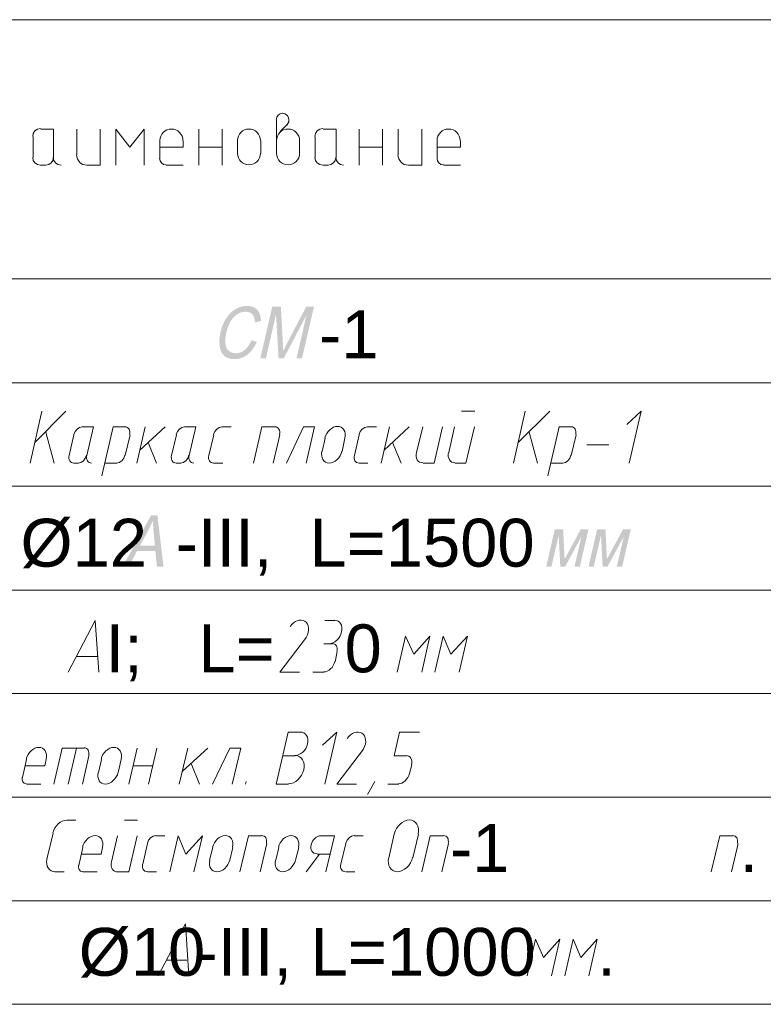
# Model space of a CAD drawing. Header units: millimetres. Extents: x 1527433 to 14789979, y -245576 to 11310.
# Tile 95 of 135: x 1993272 to 1997576, y -59562 to -53862. Entities that reach past the tile are written whole.
import ezdxf

# ---------------------------------------------------------------- set-up
doc = ezdxf.new("R2010")
doc.units = ezdxf.units.MM
doc.styles.get("Standard").update_dxf_attribs({"font": 'isocpeur.ttf', "height": 250})
doc.styles.add('V@ler@Live', font='isocpeui.ttf')

msp = doc.modelspace()

# ---------------------------------------------------------------- hatches: boundary and pattern name
h = msp.add_hatch(color=7)
h.dxf.hatch_style = 2
h.paths.add_polyline_path([(1994613.254, -55717.157), (1994644.508, -55727.079), (1994632.881, -55749.949), (1994619.828, -55769.936), (1994605.348, -55787.028), (1994589.442, -55801.217), (1994572.43, -55812.358), (1994554.633, -55820.317), (1994536.05, -55825.091), (1994516.681, -55826.683), (1994497.457, -55825.462), (1994480.708, -55821.791), (1994466.429, -55815.661), (1994454.615, -55807.06), (1994445.054, -55796.166), (1994437.541, -55783.075), (1994432.073, -55767.783), (1994428.652, -55750.285), (1994427.509, -55711.707), (1994433.724, -55670.358), (1994439.864, -55647.859), (1994447.545, -55626.833), (1994456.776, -55607.285), (1994467.568, -55589.22), (1994479.67, -55572.941), (1994492.903, -55558.744), (1994507.263, -55546.625), (1994522.745, -55536.579), (1994538.87, -55528.693), (1994555.17, -55523.06), (1994571.657, -55519.68), (1994588.339, -55518.554), (1994606.231, -55519.979), (1994621.957, -55524.252), (1994635.523, -55531.367), (1994646.934, -55541.319), (1994655.987, -55553.876), (1994662.561, -55568.728), (1994666.653, -55585.874), (1994668.266, -55605.315), (1994633.153, -55614.465), (1994631.746, -55599.323), (1994628.84, -55586.388), (1994624.425, -55575.654), (1994618.491, -55567.116), (1994611.049, -55560.636), (1994602.12, -55556.002), (1994591.702, -55553.217), (1994579.796, -55552.288), (1994565.564, -55553.321), (1994552.056, -55556.415), (1994539.271, -55561.567), (1994527.21, -55568.77), (1994506.077, -55588.041), (1994489.451, -55612.977), (1994476.994, -55641.172), (1994468.34, -55670.193), (1994462.476, -55705.795), (1994462.442, -55736.559), (1994464.715, -55749.841), (1994468.719, -55761.33), (1994474.449, -55771.03), (1994481.9, -55778.948), (1994500.166, -55789.462), (1994521.697, -55792.949), (1994535.495, -55791.759), (1994548.776, -55788.188), (1994561.54, -55782.228), (1994573.787, -55773.877), (1994585.217, -55763.169), (1994595.609, -55750.147), (1994604.956, -55734.809)])
h = msp.add_hatch(color=7)
h.dxf.hatch_style = 2
h.paths.add_polyline_path([(1994664.631, -55821.612), (1994733.367, -55523.625), (1994783.748, -55523.625), (1994794.993, -55734.63), (1994796.233, -55760.379), (1994796.978, -55778.727), (1994801.515, -55769.663), (1994807.106, -55758.677), (1994813.752, -55745.768), (1994821.452, -55730.937), (1994929.876, -55523.625), (1994974.91, -55523.625), (1994906.173, -55821.612), (1994873.927, -55821.612), (1994931.474, -55572.187), (1994800.34, -55821.612), (1994770.133, -55821.612), (1994755.416, -55567.943), (1994696.877, -55821.612)])
h = msp.add_hatch(color=7)
h.paths.add_polyline_path([(1993866.954, -57028.112), (1994032.87, -56730.125), (1994068.974, -56730.125), (1994103.866, -57028.112), (1994065.667, -57028.112), (1994057.013, -56937.878), (1993951.124, -56937.878), (1993902.507, -57028.112)])
h.paths.add_polyline_path([(1993968.212, -56905.742), (1994054.036, -56905.742), (1994046.65, -56823.225), (1994043.997, -56789.002), (1994042.957, -56761.434), (1994016.168, -56818.319)])
h = msp.add_hatch(color=7)
h.dxf.hatch_style = 2
h.paths.add_polyline_path([(1996369.24, -56812.256), (1996417.636, -56812.256), (1996425.905, -56985.007), (1996519.336, -56812.256), (1996564.094, -56812.256), (1996514.265, -57028.112), (1996483.176, -57028.112), (1996523.304, -56854.314), (1996428.936, -57028.112), (1996401.1, -57028.112), (1996391.84, -56845.99), (1996349.837, -57028.112), (1996319.41, -57028.112)])
h = msp.add_hatch(color=7)
h.dxf.hatch_style = 2
h.paths.add_polyline_path([(1996614.223, -56812.256), (1996662.62, -56812.256), (1996670.888, -56985.007), (1996764.319, -56812.256), (1996809.078, -56812.256), (1996759.248, -57028.112), (1996728.159, -57028.112), (1996768.288, -56854.314), (1996673.92, -57028.112), (1996646.083, -57028.112), (1996636.823, -56845.99), (1996594.82, -57028.112), (1996564.393, -57028.112)])

# ---------------------------------------------------------------- linework, layer by layer
at = {"color": 7, "lineweight": 0}
for points in [[(2002888.683, -53861.579), (1985730.983, -53861.579)], [(1994793.492, -54403.445), (1994779.073, -54406.356), (1994767.299, -54414.295), (1994759.361, -54426.069), (1994756.45, -54440.487)], [(1994817.308, -54471.944), (1994824.723, -54463.132), (1994829.191, -54452.769), (1994830.521, -54441.562), (1994828.524, -54430.221), (1994823.317, -54419.949), (1994815.529, -54411.782), (1994805.737, -54406.172), (1994794.518, -54403.572)], [(1993392.258, -54492.345), (1993374.544, -54495.922), (1993360.079, -54505.674), (1993350.326, -54520.14), (1993346.75, -54537.854)], [(1994758.567, -54441.545), (1994758.567, -54636.279)], [(1994817.833, -54471.179), (1994779.733, -54509.279)], [(1995026.325, -54492.345), (1995008.611, -54495.922), (1994994.146, -54505.674), (1994984.393, -54520.14), (1994980.817, -54537.854)], [(1993348.867, -54538.912), (1993348.867, -54659.562)], [(1993467.4, -54659.562), (1993467.4, -54494.462), (1993393.317, -54494.462)], [(1993602.867, -54494.462), (1993602.867, -54644.745)], [(1993662.133, -54704.012), (1993738.333, -54704.012), (1993738.333, -54494.462)], [(1993992.333, -54704.012), (1993992.333, -54494.462), (1993909.783, -54600.295), (1993827.233, -54494.462), (1993827.233, -54704.012)], [(1994216.7, -54561.137), (1994215.345, -54547.7), (1994211.46, -54535.184), (1994205.313, -54523.858), (1994197.171, -54513.991), (1994187.304, -54505.849), (1994175.978, -54499.702), (1994163.462, -54495.817), (1994150.025, -54494.462), (1994136.588, -54495.817), (1994124.072, -54499.702), (1994112.746, -54505.849), (1994102.879, -54513.991), (1994094.737, -54523.858), (1994088.59, -54535.184), (1994084.705, -54547.7), (1994083.35, -54561.137)], [(1994307.717, -54704.012), (1994307.717, -54494.462)], [(1994443.183, -54704.012), (1994443.183, -54494.462)], [(1994665.433, -54561.137), (1994664.079, -54547.7), (1994660.194, -54535.184), (1994654.046, -54523.858), (1994645.905, -54513.991), (1994636.037, -54505.849), (1994624.711, -54499.702), (1994612.196, -54495.817), (1994598.758, -54494.462), (1994585.321, -54495.817), (1994572.805, -54499.702), (1994561.48, -54505.849), (1994551.612, -54513.991), (1994543.47, -54523.858), (1994537.323, -54535.184), (1994533.438, -54547.7), (1994532.083, -54561.137)], [(1994891.917, -54561.137), (1994890.562, -54547.7), (1994886.677, -54535.184), (1994880.53, -54523.858), (1994872.388, -54513.991), (1994862.52, -54505.849), (1994851.195, -54499.702), (1994838.679, -54495.817), (1994825.242, -54494.462), (1994811.804, -54495.817), (1994799.289, -54499.702), (1994787.963, -54505.849), (1994778.095, -54513.991), (1994769.954, -54523.858), (1994763.806, -54535.184), (1994759.921, -54547.7), (1994758.567, -54561.137)], [(1994982.933, -54538.912), (1994982.933, -54659.562)], [(1995103.583, -54659.562), (1995103.583, -54494.462), (1995027.383, -54494.462)], [(1995236.933, -54704.012), (1995236.933, -54494.462)], [(1995372.4, -54704.012), (1995372.4, -54494.462)], [(1995463.417, -54494.462), (1995463.417, -54644.745)], [(1995522.683, -54704.012), (1995598.883, -54704.012), (1995598.883, -54494.462)], [(1995821.133, -54561.137), (1995819.779, -54547.7), (1995815.894, -54535.184), (1995809.746, -54523.858), (1995801.605, -54513.991), (1995791.737, -54505.849), (1995780.411, -54499.702), (1995767.896, -54495.817), (1995754.458, -54494.462), (1995741.021, -54495.817), (1995728.505, -54499.702), (1995717.18, -54505.849), (1995707.312, -54513.991), (1995699.17, -54523.858), (1995693.023, -54535.184), (1995689.138, -54547.7), (1995687.783, -54561.137)], [(1994083.35, -54562.195), (1994083.35, -54665.912)], [(1994218.817, -54600.295), (1994083.35, -54600.295)], [(1994218.817, -54600.295), (1994218.817, -54562.195)], [(1994307.717, -54600.295), (1994443.183, -54600.295)], [(1994532.083, -54562.195), (1994532.083, -54636.279)], [(1994667.55, -54636.279), (1994667.55, -54562.195)], [(1994891.917, -54636.279), (1994891.917, -54562.195)], [(1995236.933, -54600.295), (1995372.4, -54600.295)], [(1995687.783, -54562.195), (1995687.783, -54665.912)], [(1995823.25, -54600.295), (1995687.783, -54600.295)], [(1995823.25, -54600.295), (1995823.25, -54562.195)], [(1993346.75, -54658.504), (1993350.326, -54676.218), (1993360.079, -54690.683), (1993374.544, -54700.436), (1993392.258, -54704.012)], [(1993421.892, -54704.012), (1993439.606, -54700.436), (1993454.071, -54690.683), (1993463.824, -54676.218), (1993467.4, -54658.504)], [(1993465.283, -54658.504), (1993468.86, -54676.218), (1993478.612, -54690.683), (1993493.078, -54700.436), (1993510.792, -54704.012)], [(1993600.75, -54643.687), (1993601.976, -54655.845), (1993605.491, -54667.168), (1993611.053, -54677.415), (1993618.419, -54686.343), (1993627.347, -54693.709), (1993637.594, -54699.271), (1993648.917, -54702.786), (1993661.075, -54704.012)], [(1994532.083, -54635.22), (1994533.438, -54648.658), (1994537.323, -54661.173), (1994543.47, -54672.499), (1994551.612, -54682.367), (1994561.48, -54690.508), (1994572.805, -54696.656), (1994585.321, -54700.541), (1994598.758, -54701.895), (1994612.196, -54700.541), (1994624.711, -54696.656), (1994636.037, -54690.508), (1994645.905, -54682.367), (1994654.046, -54672.499), (1994660.194, -54661.173), (1994664.079, -54648.658), (1994665.433, -54635.22)], [(1994758.567, -54635.22), (1994759.921, -54648.658), (1994763.806, -54661.173), (1994769.954, -54672.499), (1994778.095, -54682.367), (1994787.963, -54690.508), (1994799.289, -54696.656), (1994811.804, -54700.541), (1994825.242, -54701.895), (1994838.679, -54700.541), (1994851.195, -54696.656), (1994862.52, -54690.508), (1994872.388, -54682.367), (1994880.53, -54672.499), (1994886.677, -54661.173), (1994890.562, -54648.658), (1994891.917, -54635.22)], [(1994980.817, -54658.504), (1994984.393, -54676.218), (1994994.146, -54690.683), (1995008.611, -54700.436), (1995026.325, -54704.012)], [(1995055.958, -54704.012), (1995073.672, -54700.436), (1995088.138, -54690.683), (1995097.89, -54676.218), (1995101.467, -54658.504)], [(1995101.467, -54658.504), (1995105.043, -54676.218), (1995114.796, -54690.683), (1995129.261, -54700.436), (1995146.975, -54704.012)], [(1995461.3, -54643.687), (1995462.526, -54655.845), (1995466.041, -54667.168), (1995471.603, -54677.415), (1995478.969, -54686.343), (1995487.897, -54693.709), (1995498.144, -54699.271), (1995509.467, -54702.786), (1995521.625, -54704.012)], [(1993393.317, -54704.012), (1993422.95, -54704.012)], [(1994081.233, -54664.854), (1994084.144, -54679.272), (1994092.083, -54691.046), (1994103.857, -54698.984), (1994118.275, -54701.895)], [(1994119.333, -54704.012), (1994218.817, -54704.012)], [(1995027.383, -54704.012), (1995057.017, -54704.012)], [(1995687.783, -54664.854), (1995690.694, -54679.272), (1995698.633, -54691.046), (1995710.407, -54698.984), (1995724.825, -54701.895)], [(1995725.883, -54704.012), (1995823.25, -54704.012)], [(2002888.683, -55362.295), (1985730.983, -55362.295)], [(2002888.683, -55963.429), (1985730.983, -55963.429)], [(1993331.933, -56429.095), (1993399.667, -56128.529)], [(1993359.45, -56308.445), (1993539.367, -56128.529)], [(1995829.6, -56128.529), (1995905.8, -56128.529)], [(1996130.167, -56429.095), (1996197.9, -56128.529)], [(1996157.683, -56308.445), (1996339.717, -56128.529)], [(1996799.033, -56429.095), (1996868.883, -56128.529), (1996786.333, -56204.729)], [(1993422.95, -56249.179), (1993471.633, -56429.095)], [(1993633.412, -56218.52), (1993617.995, -56222.094), (1993603.84, -56231.681), (1993592.486, -56245.845), (1993585.477, -56263.15)], [(1993660.017, -56384.645), (1993698.117, -56219.545), (1993634.617, -56219.545)], [(1993882.267, -56219.545), (1993812.417, -56219.545), (1993746.8, -56503.179)], [(1993908.123, -56262.723), (1993909.465, -56253.776), (1993909.239, -56245.451), (1993907.554, -56237.926), (1993904.52, -56231.379), (1993900.245, -56225.987), (1993894.837, -56221.928), (1993888.407, -56219.38), (1993881.062, -56218.52)], [(1993998.683, -56219.545), (1993950, -56429.095)], [(1993966.933, -56352.895), (1994112.983, -56219.545)], [(1994226.078, -56218.52), (1994210.662, -56222.094), (1994196.506, -56231.681), (1994185.153, -56245.845), (1994178.144, -56263.15)], [(1994252.683, -56384.645), (1994290.783, -56219.545), (1994227.283, -56219.545)], [(1994441.978, -56218.52), (1994426.562, -56222.094), (1994412.406, -56231.681), (1994401.053, -56245.845), (1994394.044, -56263.15)], [(1994443.183, -56219.545), (1994496.1, -56219.545)], [(1994750.1, -56219.545), (1994673.9, -56219.545), (1994625.217, -56429.095)], [(1994775.956, -56262.723), (1994777.298, -56253.776), (1994777.072, -56245.451), (1994775.388, -56237.926), (1994772.353, -56231.379), (1994768.078, -56225.987), (1994762.671, -56221.928), (1994756.24, -56219.38), (1994748.895, -56218.52)], [(1994930.017, -56429.095), (1994978.7, -56219.545), (1994915.2, -56219.545), (1994815.717, -56429.095)], [(1995153.997, -56283.98), (1995156.017, -56270.238), (1995155.624, -56257.443), (1995152.985, -56245.87), (1995148.27, -56235.791), (1995141.648, -56227.482), (1995133.288, -56221.215), (1995123.358, -56217.264), (1995112.026, -56215.904), (1995100.051, -56217.314), (1995088.274, -56221.311), (1995076.99, -56227.62), (1995066.497, -56235.966), (1995057.091, -56246.075), (1995049.067, -56257.671), (1995042.722, -56270.48), (1995038.353, -56284.227)], [(1995284.412, -56218.52), (1995268.995, -56222.094), (1995254.84, -56231.681), (1995243.486, -56245.845), (1995236.477, -56263.15)], [(1995285.617, -56219.545), (1995336.417, -56219.545)], [(1995412.617, -56219.545), (1995363.933, -56429.095)], [(1995380.867, -56352.895), (1995526.917, -56219.545)], [(1995605.233, -56219.545), (1995569.25, -56367.712)], [(1995607.35, -56429.095), (1995670.85, -56429.095), (1995719.533, -56219.545)], [(1995789.383, -56219.545), (1995755.517, -56367.712)], [(1995791.5, -56429.095), (1995855, -56429.095), (1995903.683, -56219.545)], [(1996221.183, -56249.179), (1996269.867, -56429.095)], [(1996464.6, -56219.545), (1996394.75, -56219.545), (1996329.133, -56503.179)], [(1996490.456, -56262.723), (1996491.798, -56253.776), (1996491.572, -56245.451), (1996489.888, -56237.926), (1996486.853, -56231.379), (1996482.578, -56225.987), (1996477.171, -56221.928), (1996470.74, -56219.38), (1996463.395, -56218.52)], [(1993585.933, -56263.995), (1993558.417, -56384.645)], [(1993882.267, -56384.645), (1993911.9, -56263.995)], [(1994064.3, -56429.095), (1994015.617, -56308.445)], [(1994178.6, -56263.995), (1994151.083, -56384.645)], [(1994394.5, -56263.995), (1994366.983, -56384.645)], [(1994739.517, -56429.095), (1994777.617, -56263.995)], [(1995040.083, -56285.162), (1995023.15, -56361.362)], [(1995137.45, -56361.362), (1995154.383, -56285.162)], [(1995236.933, -56263.995), (1995209.417, -56384.645)], [(1995480.35, -56429.095), (1995429.55, -56308.445)], [(1996464.6, -56384.645), (1996492.117, -56263.995)], [(1995021.419, -56360.427), (1995019.399, -56374.17), (1995019.793, -56386.964), (1995022.432, -56398.538), (1995027.146, -56408.616), (1995033.768, -56416.925), (1995042.129, -56423.192), (1995052.059, -56427.143), (1995063.39, -56428.504), (1995075.365, -56427.093), (1995087.143, -56423.096), (1995098.426, -56416.787), (1995108.92, -56408.441), (1995118.326, -56398.332), (1995126.35, -56386.736), (1995132.695, -56373.927), (1995137.064, -56360.18)], [(1995567.944, -56366.807), (1995566.15, -56378.951), (1995566.488, -56390.256), (1995568.809, -56400.48), (1995572.963, -56409.381), (1995578.803, -56416.718), (1995586.179, -56422.249), (1995594.943, -56425.732), (1995604.945, -56426.926)], [(1995754.211, -56366.807), (1995752.417, -56378.951), (1995752.755, -56390.256), (1995755.075, -56400.48), (1995759.23, -56409.381), (1995765.069, -56416.718), (1995772.446, -56422.249), (1995781.209, -56425.732), (1995791.212, -56426.926)], [(1996555.617, -56323.262), (1996682.617, -56323.262)], [(1993557.96, -56383.8), (1993556.619, -56392.748), (1993556.845, -56401.073), (1993558.529, -56408.598), (1993561.563, -56415.145), (1993565.839, -56420.537), (1993571.246, -56424.596), (1993577.677, -56427.144), (1993585.022, -56428.003)], [(1993585.933, -56429.095), (1993611.333, -56429.095)], [(1993610.422, -56428.003), (1993625.838, -56424.43), (1993639.994, -56414.843), (1993651.347, -56400.679), (1993658.356, -56383.373)], [(1993659.56, -56383.8), (1993658.219, -56392.748), (1993658.445, -56401.073), (1993660.129, -56408.598), (1993663.163, -56415.145), (1993667.439, -56420.537), (1993672.846, -56424.596), (1993679.277, -56427.144), (1993686.622, -56428.003)], [(1993763.733, -56429.095), (1993833.583, -56429.095)], [(1993832.672, -56428.003), (1993848.088, -56424.43), (1993862.244, -56414.843), (1993873.597, -56400.679), (1993880.606, -56383.373)], [(1994150.627, -56383.8), (1994149.285, -56392.748), (1994149.511, -56401.073), (1994151.196, -56408.598), (1994154.23, -56415.145), (1994158.505, -56420.537), (1994163.913, -56424.596), (1994170.343, -56427.144), (1994177.688, -56428.003)], [(1994178.6, -56429.095), (1994204, -56429.095)], [(1994203.088, -56428.003), (1994218.505, -56424.43), (1994232.66, -56414.843), (1994244.014, -56400.679), (1994251.023, -56383.373)], [(1994252.227, -56383.8), (1994250.885, -56392.748), (1994251.111, -56401.073), (1994252.796, -56408.598), (1994255.83, -56415.145), (1994260.105, -56420.537), (1994265.513, -56424.596), (1994271.943, -56427.144), (1994279.288, -56428.003)], [(1994366.527, -56383.8), (1994365.185, -56392.748), (1994365.411, -56401.073), (1994367.096, -56408.598), (1994370.13, -56415.145), (1994374.405, -56420.537), (1994379.813, -56424.596), (1994386.243, -56427.144), (1994393.588, -56428.003)], [(1994394.5, -56429.095), (1994447.417, -56429.095)], [(1995208.96, -56383.8), (1995207.619, -56392.748), (1995207.845, -56401.073), (1995209.529, -56408.598), (1995212.563, -56415.145), (1995216.839, -56420.537), (1995222.246, -56424.596), (1995228.677, -56427.144), (1995236.022, -56428.003)], [(1995236.933, -56429.095), (1995287.733, -56429.095)], [(1996346.067, -56429.095), (1996415.917, -56429.095)], [(1996415.005, -56428.003), (1996430.421, -56424.43), (1996444.577, -56414.843), (1996455.931, -56400.679), (1996462.94, -56383.373)], [(2002888.683, -56562.445), (1985730.983, -56562.445)], [(2002888.683, -57163.579), (1985730.983, -57163.579)], [(1993552.067, -57639.829), (1993708.7, -57339.262), (1993729.867, -57639.829)], [(1994931.634, -57435.003), (1994938.06, -57421.828), (1994942.255, -57408.505), (1994944.253, -57395.375), (1994944.088, -57382.778), (1994941.795, -57371.053), (1994937.407, -57360.539), (1994930.96, -57351.576), (1994922.488, -57344.504), (1994912.489, -57339.851), (1994901.653, -57337.844), (1994890.302, -57338.367), (1994878.756, -57341.308), (1994867.335, -57346.55), (1994856.36, -57353.982), (1994846.152, -57363.487), (1994837.031, -57374.953)], [(1995095.117, -57339.262), (1995037.967, -57339.262)], [(1995061.274, -57474.137), (1995073.249, -57472.726), (1995085.026, -57468.729), (1995096.31, -57462.42), (1995106.803, -57454.074), (1995116.21, -57443.966), (1995124.233, -57432.369), (1995130.578, -57419.56), (1995134.947, -57405.813), (1995136.967, -57392.071), (1995136.574, -57379.276), (1995133.935, -57367.703), (1995129.22, -57357.625), (1995122.598, -57349.315), (1995114.238, -57343.048), (1995104.308, -57339.098), (1995092.976, -57337.737)], [(1994932.133, -57436.629), (1994777.617, -57639.829), (1994891.917, -57639.829)], [(1995598.883, -57639.829), (1995645.45, -57430.279), (1995552.317, -57533.995), (1995505.75, -57430.279), (1995457.067, -57639.829)], [(1995814.783, -57639.829), (1995863.467, -57430.279), (1995768.217, -57533.995), (1995723.767, -57430.279), (1995675.083, -57639.829)], [(1995082.417, -57474.729), (1995031.617, -57474.729)], [(1995108.273, -57517.907), (1995109.615, -57508.96), (1995109.389, -57500.635), (1995107.704, -57493.11), (1995104.67, -57486.562), (1995100.395, -57481.17), (1995094.987, -57477.111), (1995088.557, -57474.563), (1995081.212, -57473.704)], [(1993719.283, -57548.812), (1993602.867, -57548.812)], [(1995097.233, -57578.445), (1995109.933, -57519.179)], [(1995031.329, -57637.659), (1995041.902, -57636.404), (1995052.302, -57632.863), (1995062.269, -57627.28), (1995071.539, -57619.897), (1995079.851, -57610.958), (1995086.944, -57600.706), (1995092.555, -57589.383), (1995096.423, -57577.233)], [(1994968.117, -57639.829), (1995031.617, -57639.829)], [(2002888.683, -57762.595), (1985730.983, -57762.595)], [(1994896.15, -57986.962), (1994826.3, -57986.962), (1994756.45, -58287.529), (1994828.417, -58287.529)], [(1994864.424, -58121.837), (1994876.399, -58120.426), (1994888.176, -58116.429), (1994899.46, -58110.12), (1994909.953, -58101.774), (1994919.36, -58091.666), (1994927.383, -58080.069), (1994933.728, -58067.26), (1994938.097, -58053.513), (1994940.117, -58039.771), (1994939.724, -58026.976), (1994937.085, -58015.403), (1994932.37, -58005.325), (1994925.748, -57997.015), (1994917.388, -57990.748), (1994907.458, -57986.798), (1994896.126, -57985.437)], [(1995037.967, -58287.529), (1995107.817, -57986.962), (1995025.267, -58061.045)], [(1995261.834, -58082.703), (1995268.26, -58069.528), (1995272.455, -58056.205), (1995274.453, -58043.075), (1995274.288, -58030.478), (1995271.995, -58018.753), (1995267.607, -58008.239), (1995261.16, -57999.276), (1995252.688, -57992.204), (1995242.689, -57987.551), (1995231.853, -57985.544), (1995220.502, -57986.067), (1995208.956, -57989.008), (1995197.535, -57994.25), (1995186.56, -58001.682), (1995176.352, -58011.187), (1995167.231, -58022.653)], [(1995509.983, -58122.429), (1995440.133, -58122.429), (1995469.767, -57986.962), (1995586.183, -57986.962)], [(1993424.681, -58142.413), (1993426.701, -58128.671), (1993426.307, -58115.876), (1993423.668, -58104.303), (1993418.954, -58094.225), (1993412.332, -58085.915), (1993403.971, -58079.648), (1993394.041, -58075.698), (1993382.71, -58074.337), (1993370.735, -58075.747), (1993358.957, -58079.745), (1993347.674, -58086.054), (1993337.18, -58094.4), (1993327.774, -58104.508), (1993319.75, -58116.104), (1993313.405, -58128.913), (1993309.036, -58142.661)], [(1993645.2, -58077.979), (1993518.2, -58077.979), (1993469.517, -58287.529)], [(1993600.75, -58077.979), (1993552.067, -58287.529)], [(1993671.056, -58121.157), (1993672.398, -58112.21), (1993672.172, -58103.885), (1993670.488, -58096.36), (1993667.453, -58089.812), (1993663.178, -58084.42), (1993657.771, -58080.361), (1993651.34, -58077.813), (1993643.995, -58076.954)], [(1993858.597, -58142.413), (1993860.617, -58128.671), (1993860.224, -58115.876), (1993857.585, -58104.303), (1993852.87, -58094.225), (1993846.248, -58085.915), (1993837.888, -58079.648), (1993827.958, -58075.698), (1993816.626, -58074.337), (1993804.651, -58075.747), (1993792.874, -58079.745), (1993781.59, -58086.054), (1993771.097, -58094.4), (1993761.691, -58104.508), (1993753.667, -58116.104), (1993747.322, -58128.913), (1993742.953, -58142.661)], [(1993903.433, -58287.529), (1993952.117, -58077.979)], [(1994017.733, -58287.529), (1994066.417, -58077.979)], [(1994244.217, -58077.979), (1994195.533, -58287.529)], [(1994214.583, -58211.329), (1994360.633, -58077.979)], [(1994502.45, -58287.529), (1994551.133, -58077.979), (1994487.633, -58077.979), (1994388.15, -58287.529)], [(1995262.333, -58084.329), (1995107.817, -58287.529), (1995222.117, -58287.529)], [(1993634.617, -58287.529), (1993672.717, -58122.429)], [(1994866.517, -58122.429), (1994794.55, -58122.429)], [(1994827.209, -58285.876), (1994841.56, -58284.145), (1994855.681, -58279.308), (1994869.218, -58271.697), (1994881.815, -58261.641), (1994893.115, -58249.472), (1994902.763, -58235.521), (1994910.403, -58220.118), (1994915.68, -58203.594), (1994918.142, -58187.084), (1994917.709, -58171.719), (1994914.584, -58157.828), (1994908.967, -58145.739), (1994901.059, -58135.779), (1994891.062, -58128.278), (1994879.178, -58123.564), (1994865.608, -58121.965)], [(1995540.498, -58174.103), (1995542.065, -58163.558), (1995541.784, -58153.743), (1995539.781, -58144.868), (1995536.187, -58137.144), (1995531.129, -58130.78), (1995524.738, -58125.985), (1995517.14, -58122.969), (1995508.467, -58121.943)], [(1993310.767, -58143.595), (1993287.483, -58249.429)], [(1993416.6, -58181.695), (1993302.3, -58181.695)], [(1993416.6, -58181.695), (1993425.067, -58143.595)], [(1993744.683, -58143.595), (1993727.75, -58219.795)], [(1993842.05, -58219.795), (1993858.983, -58143.595)], [(1993926.717, -58181.695), (1994043.133, -58181.695)], [(1994311.95, -58287.529), (1994263.267, -58166.879)], [(1995529.033, -58226.145), (1995541.733, -58175.345)], [(1993285.825, -58247.595), (1993285.302, -58262.044), (1993289.732, -58273.959), (1993298.327, -58282.126), (1993310.3, -58285.333)], [(1993726.019, -58218.861), (1993723.999, -58232.603), (1993724.393, -58245.397), (1993727.032, -58256.971), (1993731.746, -58267.049), (1993738.368, -58275.359), (1993746.729, -58281.626), (1993756.659, -58285.576), (1993767.99, -58286.937), (1993779.965, -58285.526), (1993791.743, -58281.529), (1993803.026, -58275.22), (1993813.52, -58266.874), (1993822.926, -58256.766), (1993830.95, -58245.169), (1993837.295, -58232.36), (1993841.664, -58218.613)], [(1995463.129, -58285.359), (1995473.702, -58284.104), (1995484.102, -58280.563), (1995494.069, -58274.98), (1995503.339, -58267.597), (1995511.651, -58258.658), (1995518.744, -58248.406), (1995524.355, -58237.083), (1995528.223, -58224.933)], [(1993310.767, -58287.529), (1993393.317, -58287.529)], [(1994582.883, -58272.712), (1994578.65, -58287.529)], [(1995327.95, -58272.712), (1995285.617, -58346.795)], [(1995402.033, -58287.529), (1995465.533, -58287.529)], [(2002888.683, -58361.612), (1985730.983, -58361.612)], [(1993544.363, -58495.602), (1993531.102, -58496.982), (1993518.096, -58501.199), (1993505.669, -58507.956), (1993494.148, -58516.955), (1993483.855, -58527.9), (1993475.117, -58540.494), (1993468.257, -58554.44), (1993463.602, -58569.441)], [(1993545.717, -58494.962), (1993596.517, -58494.962)], [(1993878.033, -58494.962), (1993954.233, -58494.962)], [(1995578.197, -58576.128), (1995580.659, -58559.617), (1995580.226, -58544.253), (1995577.101, -58530.361), (1995571.483, -58518.272), (1995563.576, -58508.313), (1995553.579, -58500.812), (1995541.695, -58496.098), (1995528.124, -58494.498), (1995513.774, -58496.229), (1995499.652, -58501.066), (1995486.115, -58508.677), (1995473.519, -58518.733), (1995462.218, -58530.902), (1995452.57, -58544.853), (1995444.93, -58560.256), (1995439.654, -58576.78)], [(1993465.283, -58571.162), (1993429.3, -58721.445)], [(1993750.647, -58652.53), (1993752.667, -58638.788), (1993752.274, -58625.993), (1993749.635, -58614.42), (1993744.92, -58604.341), (1993738.298, -58596.032), (1993729.938, -58589.765), (1993720.008, -58585.814), (1993708.676, -58584.454), (1993696.701, -58585.864), (1993684.924, -58589.861), (1993673.64, -58596.17), (1993663.147, -58604.516), (1993653.741, -58614.625), (1993645.717, -58626.221), (1993639.372, -58639.03), (1993635.003, -58652.777)], [(1993837.817, -58585.979), (1993803.95, -58736.262)], [(1993839.933, -58795.529), (1993903.433, -58795.529), (1993952.117, -58585.979)], [(1994058.862, -58584.954), (1994043.445, -58588.527), (1994029.29, -58598.114), (1994017.936, -58612.278), (1994010.927, -58629.584)], [(1994060.067, -58585.979), (1994110.867, -58585.979)], [(1994280.2, -58795.529), (1994328.883, -58585.979), (1994233.633, -58691.812), (1994189.183, -58585.979), (1994140.5, -58795.529)], [(1994504.181, -58652.53), (1994506.201, -58638.788), (1994505.807, -58625.993), (1994503.168, -58614.42), (1994498.454, -58604.341), (1994491.832, -58596.032), (1994483.471, -58589.765), (1994473.541, -58585.814), (1994462.21, -58584.454), (1994450.235, -58585.864), (1994438.457, -58589.861), (1994427.174, -58596.17), (1994416.68, -58604.516), (1994407.274, -58614.625), (1994399.25, -58626.221), (1994392.905, -58639.03), (1994388.536, -58652.777)], [(1994671.783, -58585.979), (1994595.583, -58585.979), (1994546.9, -58795.529)], [(1994699.756, -58629.157), (1994701.098, -58620.21), (1994700.872, -58611.885), (1994699.188, -58604.36), (1994696.153, -58597.812), (1994691.878, -58592.42), (1994686.471, -58588.361), (1994680.04, -58585.813), (1994672.695, -58584.954)], [(1994885.181, -58652.53), (1994887.201, -58638.788), (1994886.807, -58625.993), (1994884.168, -58614.42), (1994879.454, -58604.341), (1994872.832, -58596.032), (1994864.471, -58589.765), (1994854.541, -58585.814), (1994843.21, -58584.454), (1994831.235, -58585.864), (1994819.457, -58589.861), (1994808.174, -58596.17), (1994797.68, -58604.516), (1994788.274, -58614.625), (1994780.25, -58626.221), (1994773.905, -58639.03), (1994769.536, -58652.777)], [(1995015.283, -58585.493), (1995006.112, -58586.593), (1994997.088, -58589.678), (1994988.439, -58594.535), (1994980.392, -58600.954), (1994973.174, -58608.723), (1994967.013, -58617.631), (1994962.135, -58627.468), (1994958.769, -58638.021), (1994957.201, -58648.566), (1994957.483, -58658.381), (1994959.486, -58667.255), (1994963.08, -58674.98), (1994968.137, -58681.344), (1994974.529, -58686.139), (1994982.126, -58689.155), (1994990.8, -58690.181)], [(1995093, -58585.979), (1995016.8, -58585.979)], [(1995093, -58585.979), (1995044.317, -58795.529)], [(1995208.212, -58584.954), (1995192.795, -58588.527), (1995178.64, -58598.114), (1995167.286, -58612.278), (1995160.277, -58629.584)], [(1995207.3, -58585.979), (1995260.217, -58585.979)], [(1995440.133, -58577.512), (1995408.383, -58712.979)], [(1995548.083, -58712.979), (1995579.833, -58577.512)], [(1995723.767, -58585.979), (1995647.567, -58585.979), (1995598.883, -58795.529)], [(1995751.74, -58629.157), (1995753.081, -58620.21), (1995752.855, -58611.885), (1995751.171, -58604.36), (1995748.137, -58597.812), (1995743.861, -58592.42), (1995738.454, -58588.361), (1995732.023, -58585.813), (1995724.678, -58584.954)], [(1997400.167, -58585.979), (1997323.967, -58585.979), (1997275.283, -58795.529)], [(1997426.023, -58629.157), (1997427.365, -58620.21), (1997427.139, -58611.885), (1997425.454, -58604.36), (1997422.42, -58597.812), (1997418.145, -58592.42), (1997412.737, -58588.361), (1997406.307, -58585.813), (1997398.962, -58584.954)], [(1993636.733, -58653.712), (1993613.45, -58757.429)], [(1993742.567, -58691.812), (1993751.033, -58653.712)], [(1994011.383, -58630.429), (1993983.867, -58751.079)], [(1994390.267, -58653.712), (1994371.217, -58727.795)], [(1994487.633, -58727.795), (1994504.567, -58653.712)], [(1994663.317, -58795.529), (1994701.417, -58630.429)], [(1994771.267, -58653.712), (1994754.333, -58727.795)], [(1994868.633, -58727.795), (1994887.683, -58653.712)], [(1995158.617, -58630.429), (1995131.1, -58751.079)], [(1995715.3, -58795.529), (1995753.4, -58630.429)], [(1997391.7, -58795.529), (1997429.8, -58630.429)], [(1993742.567, -58691.812), (1993628.267, -58691.812)], [(1994930.017, -58795.529), (1995006.217, -58691.812)], [(1994993.517, -58691.812), (1995069.717, -58691.812)], [(1995407.904, -58712.246), (1995405.442, -58728.757), (1995405.874, -58744.121), (1995408.999, -58758.013), (1995414.617, -58770.102), (1995422.524, -58780.061), (1995432.521, -58787.562), (1995444.405, -58792.276), (1995457.976, -58793.876), (1995472.326, -58792.145), (1995486.448, -58787.308), (1995499.985, -58779.697), (1995512.581, -58769.641), (1995523.882, -58757.472), (1995533.53, -58743.521), (1995541.17, -58728.118), (1995546.447, -58711.594)], [(1993429.735, -58719.724), (1993427.685, -58734.752), (1993428.298, -58748.776), (1993431.384, -58761.492), (1993436.751, -58772.599), (1993444.21, -58781.794), (1993453.568, -58788.776), (1993464.635, -58793.241), (1993477.221, -58794.888)], [(1993611.792, -58755.595), (1993611.269, -58770.044), (1993615.698, -58781.959), (1993624.293, -58790.126), (1993636.267, -58793.333)], [(1993802.644, -58735.357), (1993800.85, -58747.501), (1993801.188, -58758.806), (1993803.509, -58769.03), (1993807.663, -58777.931), (1993813.503, -58785.268), (1993820.879, -58790.799), (1993829.643, -58794.282), (1993839.645, -58795.476)], [(1993983.41, -58750.234), (1993982.069, -58759.181), (1993982.295, -58767.506), (1993983.979, -58775.031), (1993987.013, -58781.578), (1993991.289, -58786.971), (1993996.696, -58791.029), (1994003.127, -58793.577), (1994010.472, -58794.437)], [(1994371.603, -58726.861), (1994369.583, -58740.603), (1994369.977, -58753.397), (1994372.615, -58764.971), (1994377.33, -58775.049), (1994383.952, -58783.359), (1994392.312, -58789.626), (1994402.242, -58793.576), (1994413.574, -58794.937), (1994425.549, -58793.526), (1994437.326, -58789.529), (1994448.61, -58783.22), (1994459.103, -58774.874), (1994468.509, -58764.766), (1994476.533, -58753.169), (1994482.878, -58740.36), (1994487.247, -58726.613)], [(1994752.603, -58726.861), (1994750.583, -58740.603), (1994750.977, -58753.397), (1994753.615, -58764.971), (1994758.33, -58775.049), (1994764.952, -58783.359), (1994773.312, -58789.626), (1994783.242, -58793.576), (1994794.574, -58794.937), (1994806.549, -58793.526), (1994818.326, -58789.529), (1994829.61, -58783.22), (1994840.103, -58774.874), (1994849.51, -58764.766), (1994857.533, -58753.169), (1994863.878, -58740.36), (1994868.247, -58726.613)], [(1995130.644, -58750.234), (1995129.302, -58759.181), (1995129.528, -58767.506), (1995131.213, -58775.031), (1995134.247, -58781.578), (1995138.522, -58786.971), (1995143.929, -58791.029), (1995150.36, -58793.577), (1995157.705, -58794.437)], [(1993475.867, -58795.529), (1993528.783, -58795.529)], [(1993636.733, -58795.529), (1993719.283, -58795.529)], [(1994011.383, -58795.529), (1994064.3, -58795.529)], [(1995160.733, -58795.529), (1995211.533, -58795.529)], [(2002888.683, -58962.745), (1985730.983, -58962.745)], [(1994072.767, -59396.662), (1994231.517, -59096.095), (1994250.567, -59396.662)], [(1996350.3, -59396.662), (1996398.983, -59184.995), (1996303.733, -59290.829), (1996257.167, -59184.995), (1996208.483, -59396.662)], [(1996566.2, -59396.662), (1996614.883, -59184.995), (1996519.633, -59290.829), (1996475.183, -59184.995), (1996426.5, -59396.662)], [(1994239.983, -59305.645), (1994125.683, -59305.645)], [(2002888.683, -59561.762), (1985730.983, -59561.762)]]:
    msp.add_lwpolyline(points, dxfattribs=at)

# ---------------------------------------------------------------- texts
at = {"color": 7, "char_height": 277.3109, "attachment_point": 1}
for s, insert in [('{\\fArial|b0|i0|c0;-1                              3}', (1995004.1, -55544.3)), ('{\\fArial|b0|i0|c0;5781-82*                          Ø12 }', (1988905.983, -56750.8)), ('{\\fArial|b0|i0|c0;-III,  L=1500}', (1994174.367, -56750.8)), ('{\\fArial|b0|i0|c0;I;   L=}', (1993767.967, -57362.518)), ('{\\fArial|b0|i0|c0;0}', (1995152.266, -57362.518)), ('{\\fArial|b0|i0|c0;-1           }', (1995761.867, -58518.217)), ('{\\fArial|b0|i0|c0;.}', (1997438.267, -58518.217)), ('{\\fArial|b0|i0|c0;5781-82*                               Ø10}', (1988704.9, -59119.352)), ('{\\fArial|b0|i0|c0;-III, L=1000}', (1994288.666, -59119.352)), ('{\\fArial|b0|i0|c0;.         }', (1996614.884, -59119.352))]:
    msp.add_mtext(s, dxfattribs=dict(at, insert=insert))
at = {"insert": (1767440, -56870), "char_height": 577.5, "attachment_point": 1, "style": 'V@ler@Live'}
msp.add_mtext_dynamic_manual_height_columns("\\pi518.9415;{\\fISOCPEUR|b1|i1|c204|p34;\\C0;Ko'mirxona, Chiqindi tashlash joyi, Yong'in qalqoni}", width=18853.86158, gutter_width=1650, heights=[1799.649], dxfattribs=at)

doc.saveas('drawing.dxf')
